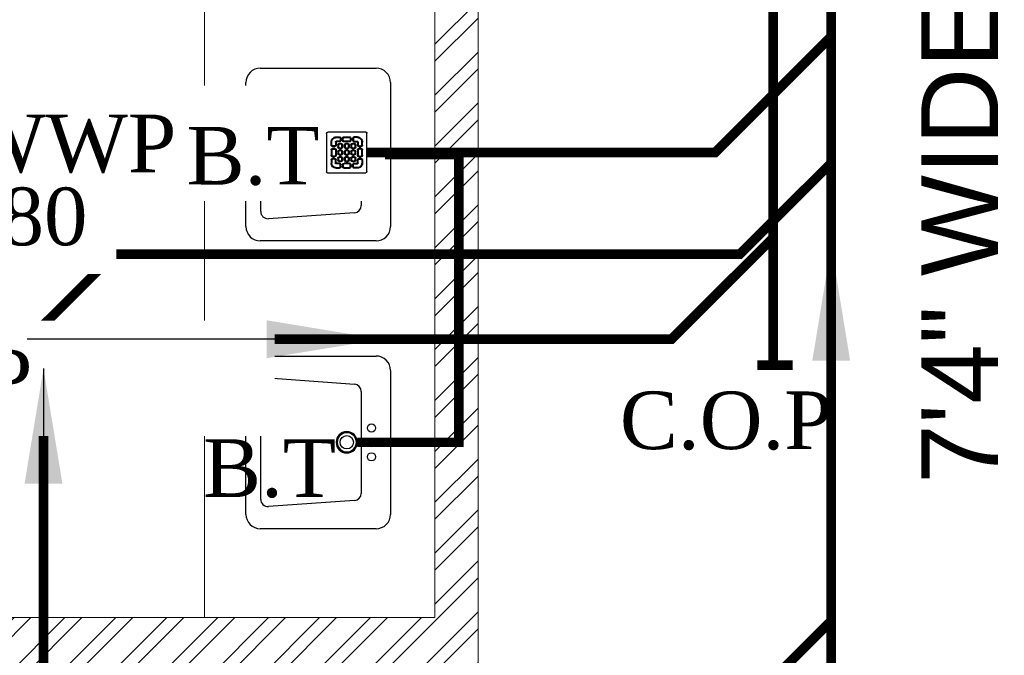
# Model space of a CAD drawing. Header units: inches. Extents: x 119662 to 158499, y 12149 to 20675.
# Tile 51 of 97: x 122059 to 122161, y 19440 to 19506. Entities that reach past the tile are written whole.
import ezdxf

# ---------------------------------------------------------------- set-up
doc = ezdxf.new("R2010")
doc.units = ezdxf.units.IN
doc.header["$MEASUREMENT"] = 0
doc.layers.add('PD_025_TEXT', color=61, linetype='Continuous')
for name, color, linetype, lineweight in [('PD_BRICK WALL_115', 134, 'Continuous', 30), ('PD_FIXTURE', 21, 'Continuous', 25), ('PD_HATCH', 45, 'Continuous', 9), ('PP- 50DIA Soil Waste Sewer pipe', 54, 'Continuous', 25), ('PP- 75DIA Soil Waste Sewer pipe', 90, 'Continuous', 9), ('PP-Soil Pipe', 1, 'Continuous', 25), ('PP-TEXT', 7, 'Continuous', 40), ('PP-WWP', 3, 'Continuous', 25)]:
    doc.layers.add(name, color=color, linetype=linetype, lineweight=lineweight)
doc.styles.add('Arial', font='GOTHIC.TTF')
doc.styles.get("Standard").update_dxf_attribs({"font": 'times.ttf', "height": 4})
doc.styles.add('style1', font='arial.ttf', dxfattribs={"height": 500})
doc.dimstyles.new('ISO-10', dxfattribs={"dimtxt": 6, "dimasz": 0.5, "dimexe": 1.25, "dimexo": 0.625, "dimtad": 1, "dimtoh": 1, "dimdec": 1, "dimlunit": 4, "dimtxsty": 'Standard', "dimblk": 'ARCHTICK', "dimcen": 2.5, "dimclrt": 3, "dimadec": 0, "dimazin": 0, "dimtfac": 1, "dimtdec": 1, "dimtmove": 1, "dimatfit": 3, "dimfxl": 1, "dimarcsym": 0})

# ---------------------------------------------------------------- blocks, each defined once
blk = doc.blocks.new('LV')
at = {"color": 8}
for p, q in [((-254.0401739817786, 510.1021831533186), (254.0401739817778, 510.1021831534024)), ((-304.8401739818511, 50.80000000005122), (-304.8401739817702, 459.3021831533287)), ((-201.0144701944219, 458.0358644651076), (203.0815871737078, 458.0358644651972)), ((304.840173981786, 459.3021831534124), (304.8401739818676, 50.79999999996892)), ((-205.3310171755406, 127.0031444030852), (-226.34620448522, 430.7748868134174)), ((228.4004074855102, 430.6067419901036), (205.474748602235, 126.8349995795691)), ((180.1559282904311, 103.4641220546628), (-179.9992828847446, 103.4641220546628)), ((254.0401739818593, -4.11546e-11), (-254.0401739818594, 4.11546e-11))]:
    blk.add_line(p, q, dxfattribs=at)
for centre, radius in [((0.3542386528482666, 154.2893231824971), 23.5787407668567), ((-50.8000000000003, 67.18562783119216), 14.42670316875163), ((-2.274e-13, 67.18562783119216), 15.31096988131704), ((50.79999999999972, 67.18562783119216), 14.42670316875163)]:
    blk.add_circle(centre, radius, dxfattribs=at)
for centre, radius, start, end in [((-254.0401739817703, 459.3021831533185), 50.8, 90.00000000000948, 179.9999999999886), ((254.040173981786, 459.3021831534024), 50.8, 1.15136e-11, 90.0000000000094), ((-201.0144701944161, 432.6358644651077), 25.4, 90.0000000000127, 184.201645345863), ((203.0815871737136, 432.6358644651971), 25.4, 355.4179460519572, 90.00000000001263), ((-179.9992828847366, 128.8641220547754), 25.4, 184.2016453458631, 269.9999999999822), ((180.1559282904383, 128.8641220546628), 25.4, 269.9999999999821, 355.4179460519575), ((-254.0401739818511, 50.80000000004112), 50.8, 179.9999999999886, 269.9999999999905), ((254.0401739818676, 50.7999999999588), 50.8, 269.9999999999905, 1.14754e-11)]:
    blk.add_arc(centre, radius, start, end, dxfattribs=at)
blk = doc.blocks.new('FIRST FLOOR')
at = {"layer": 'PD_HATCH', "lineweight": 5}
h = blk.add_hatch(dxfattribs=at)
h.set_pattern_fill('ANSI32', color=251, scale=10)
h.set_pattern_definition([(45, (139238.8868120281, 19346.37163246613), (-2.651650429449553, 2.651650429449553), []), (45, (139240.6545789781, 19346.37163246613), (-2.651650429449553, 2.651650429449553), [])])
h.paths.add_polyline_path([(139249.6576681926, 19348.45361296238), (139206.4076681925, 19348.45361296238), (139206.4076681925, 19343.95361296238), (139249.6576681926, 19343.95361296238)])
h.paths.add_polyline_path([(139164.4076681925, 19348.45361296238), (139121.1576681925, 19348.45361296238), (139121.1576681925, 19343.95361296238), (139164.4076681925, 19343.95361296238)], flags=17)
h.paths.add_polyline_path([(139207.6576681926, 19260.7536129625), (139207.6576681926, 19265.25361296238), (139121.1576681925, 19265.25361296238), (139121.1576681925, 19420.75361296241), (139044.1576681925, 19420.75361296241), (139044.1576681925, 19364.75361296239), (139082.1576681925, 19364.75361296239), (139082.1576681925, 19369.25361296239), (139048.6576681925, 19369.25361296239), (139048.6576681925, 19416.25361296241), (139116.6576681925, 19416.25361296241), (139116.6576681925, 19369.25361296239), (139112.1576681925, 19369.25361296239), (139112.1576681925, 19364.75361296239), (139116.6576681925, 19364.75361296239), (139116.6576681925, 19316.75361296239), (139112.1576681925, 19316.75361296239), (139112.1576681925, 19312.2536129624), (139116.6576681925, 19312.25361296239), (139116.6576681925, 19265.25361296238), (139060.6576681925, 19265.25361296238), (139060.6576681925, 19260.75361296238), (139194.1576733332, 19260.75361296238), (139194.1576733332, 19254.75361296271), (139198.6576733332, 19254.7536129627), (139198.6576733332, 19260.75361296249)])
h.paths.add_polyline_path([(139249.6576681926, 19265.25361296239), (139249.6576681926, 19260.75361296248), (139411.6576681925, 19260.75361296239), (139411.6576681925, 19265.25361296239), (139258.6576681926, 19265.25361296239), (139258.6576681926, 19354.75361296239), (139318.6576681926, 19354.75361296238), (139318.6576681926, 19330.75361296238), (139323.1576681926, 19330.75361296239), (139323.1576681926, 19354.75361296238), (139402.6576681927, 19354.75361296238), (139402.6576681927, 19326.75361296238), (139407.1576681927, 19326.75361296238), (139407.1576681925, 19485.75361296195), (139411.6576681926, 19485.75361296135), (139411.6576681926, 19490.25361296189), (139402.6576681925, 19490.25361296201), (139402.6576681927, 19363.75361296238), (139258.6576681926, 19363.75361296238), (139258.6576681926, 19579.7535885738), (139249.6576681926, 19579.7535885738)])
at = {"layer": 'PD_BRICK WALL_115', "color": 251, "lineweight": 5}
blk.add_lwpolyline([(139411.6576681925, 19265.25361296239), (139258.6576681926, 19265.25361296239), (139258.6576681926, 19354.75361296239), (139318.6576681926, 19354.75361296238), (139318.6576681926, 19330.75361296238), (139323.1576681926, 19330.75361296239), (139323.1576681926, 19354.75361296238), (139402.6576681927, 19354.75361296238), (139402.6576681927, 19326.75361296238), (139407.1576681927, 19326.75361296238), (139407.1576681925, 19485.75361296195), (139411.6576681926, 19485.75361296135), (139411.6576681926, 19490.25361296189), (139402.6576681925, 19490.25361296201), (139402.6576681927, 19363.75361296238), (139258.6576681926, 19363.75361296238), (139258.6576681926, 19579.7535885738), (139249.6576681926, 19579.7535885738), (139249.6576681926, 19265.25361296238), (139249.6576681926, 19265.25361296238)], dxfattribs=at)
at = {"layer": 'PD_FIXTURE', "color": 251, "lineweight": 5, "ltscale": 12}
blk.add_line((139378.6576681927, 19363.75361296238), (139378.6576681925, 19490.25361296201), dxfattribs=at)
at = {"layer": 'PD_FIXTURE', "color": 251, "ltscale": 12, "xscale": 0.0295236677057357, "yscale": 0.0295236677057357, "zscale": 0.0295236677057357, "rotation": 90}
for p in [(139398.0386104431, 19412.00361296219), (139398.0386104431, 19382.00361296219)]:
    blk.add_blockref('LV', p, dxfattribs=at)
at = {"layer": 'PD_025_TEXT', "color": 251, "insert": (139453.3113797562, 19338.28834707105), "char_height": 8, "width": 128.4952190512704, "attachment_point": 1, "rotation": 90, "style": 'style1'}
blk.add_mtext('\\pi39.404;7\'4" WIDE\\P\\pi38.269;PASSAGE', dxfattribs=at)
at = {"layer": 'PD_025_TEXT', "color": 251, "insert": (139018.1197398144, 19403.37834374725), "char_height": 8, "width": 128.4952190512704, "attachment_point": 1, "style": 'style1'}
blk.add_mtext('\\pi39.197;G.TOILET\\P\\pi36.269;5\'8" X 3\'11"', dxfattribs=at)
blk = doc.blocks.new('BT-PP')
for radius in [37.51963646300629, 33.76767281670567]:
    blk.add_circle((0, 4.547473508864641e-13), radius)
blk = doc.blocks.new('PP-GRATING')
at = {"linetype": 'Continuous'}
for p, q in [((-49.72758152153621, 52.85331521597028), (49.72758152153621, 52.85331521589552)), ((-53.13747282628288, -49.44342391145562), (-53.13747282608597, 49.44342391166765)), ((-38.92959239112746, 27.27913092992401), (-40.9755271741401, 27.27913092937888)), ((-40.9755271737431, 27.27913152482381), (-40.9755271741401, 19.32271800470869)), ((-38.92959239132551, 27.2791315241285), (-38.92959239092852, 19.32271800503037)), ((-29.83654891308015, 19.32271788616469), (-29.83654891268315, 27.27913104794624)), ((-27.79061413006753, 27.27913104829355), (-29.83654891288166, 27.27913092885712)), ((-27.79061413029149, 19.32271788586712), (-27.79061413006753, 27.27913104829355)), ((-27.56328804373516, 40.69137005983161), (-27.56328804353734, 38.6454352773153)), ((-19.60687500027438, 40.69137005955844), (-27.56328705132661, 40.69137005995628)), ((-19.60687500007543, 38.6454352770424), (-27.56328705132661, 38.6454352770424)), ((-27.56328804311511, 29.55239179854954), (-27.56328804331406, 27.5064570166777)), ((-27.56328804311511, 29.55239179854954), (-19.60687539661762, 29.55239179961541)), ((-27.56328804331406, 27.5064570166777), (-19.60687539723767, 27.50645701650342)), ((-19.60687500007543, 38.6454352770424), (-19.60687500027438, 40.69137005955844)), ((-19.60687539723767, 27.50645701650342), (-19.60687539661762, 29.55239179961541)), ((-17.3336141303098, 31.82565266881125), (-17.33361413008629, 36.37217436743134)), ((-15.28767934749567, 36.37217433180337), (-17.3336141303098, 36.37217433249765)), ((-17.3336141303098, 31.82565266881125), (-15.2876793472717, 31.82565266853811)), ((-15.2876793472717, 31.82565266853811), (-15.28767934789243, 36.37217436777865)), ((-11.42313586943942, 36.37217242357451), (-11.42313586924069, 31.8256507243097)), ((-9.377201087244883, 36.37217242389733), (-11.42313586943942, 36.37217242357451)), ((-11.42313586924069, 31.82565076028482), (-9.377201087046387, 31.82565072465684)), ((-9.377201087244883, 36.37217242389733), (-9.377201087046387, 31.82565072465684)), ((-7.103939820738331, 38.64543329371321), (-7.103939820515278, 40.69136807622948)), ((-7.103940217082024, 40.6913679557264), (6.535625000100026, 40.6913679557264)), ((-7.103940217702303, 38.64543317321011), (6.535625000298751, 38.64543317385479)), ((-7.103940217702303, 29.55238981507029), (6.535625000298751, 29.55238981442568)), ((-7.103940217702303, 29.55238981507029), (-7.103940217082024, 27.50645503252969)), ((-7.103940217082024, 27.50645503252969), (6.535625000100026, 27.50645503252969)), ((6.535625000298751, 40.6913680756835), (6.535625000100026, 38.64543329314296)), ((6.535625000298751, 29.55238981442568), (6.535625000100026, 27.50645503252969)), ((8.808885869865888, 31.82565068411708), (8.808885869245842, 36.37217230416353)), ((10.85482065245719, 36.37217219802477), (8.808885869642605, 36.37217219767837)), ((8.808885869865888, 31.82565068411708), (10.85482065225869, 31.82565068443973)), ((10.85482065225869, 31.82565068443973), (10.85482065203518, 36.37217230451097)), ((14.71936413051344, 31.82565266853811), (14.71936413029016, 36.37217436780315)), ((14.71936413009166, 36.3721743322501), (16.76529891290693, 36.37217433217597)), ((16.76529891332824, 31.82565266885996), (14.71936413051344, 31.82565266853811)), ((16.76529891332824, 31.82565266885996), (16.76529891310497, 36.37217436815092)), ((19.03855978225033, 40.69137005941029), (26.99497183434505, 40.69137005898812)), ((19.03855978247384, 38.64543527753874), (19.03855978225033, 40.69137005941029)), ((19.03855978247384, 38.64543527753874), (26.99497183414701, 38.64543527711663)), ((26.99497282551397, 29.55239179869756), (19.03856017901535, 29.55239179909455)), ((19.03856017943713, 27.50645701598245), (19.03856017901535, 29.55239179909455)), ((26.99497282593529, 27.50645701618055), (19.03856017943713, 27.50645701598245)), ((26.99497282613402, 40.69137005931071), (26.99497282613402, 38.64543527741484)), ((26.99497282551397, 29.55239179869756), (26.99497282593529, 27.50645701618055)), ((27.22229891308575, 19.32271788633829), (27.22229891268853, 27.27913104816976)), ((27.22229891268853, 27.27913104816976), (29.26823369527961, 27.27913092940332)), ((29.26823369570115, 19.32271788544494), (29.2682336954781, 27.27913104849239)), ((38.36127717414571, 27.2791315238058), (38.36127717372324, 19.3227180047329)), ((38.36127717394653, 27.27913092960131), (40.40721195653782, 27.27913092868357)), ((40.40721195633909, 27.2791315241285), (40.40721195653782, 19.32271800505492)), ((52.56915760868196, 50.01173912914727), (52.5691576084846, -48.87510869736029)), ((-38.92959239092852, 19.32271800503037), (-40.97552717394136, 19.32271811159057)), ((-40.97552717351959, 6.819783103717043), (-40.97552717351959, -6.819781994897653)), ((-38.92959239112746, 6.819783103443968), (-40.97552717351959, 6.819783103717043)), ((-38.92959239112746, 6.819783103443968), (-38.92959239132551, -6.819781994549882)), ((-36.65633152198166, 17.04945701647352), (-32.10981017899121, 17.0494570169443)), ((-36.65633152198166, 17.04945701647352), (-36.65633152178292, 15.00352223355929)), ((-36.65633152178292, 15.00352223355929), (-32.10981017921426, 15.00352223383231)), ((-32.10980978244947, 11.1389787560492), (-36.65633132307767, 11.1389787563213)), ((-36.65633132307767, 11.1389787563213), (-36.65633132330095, 9.093043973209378)), ((-32.10980978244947, 9.093043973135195), (-36.65633132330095, 9.093043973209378)), ((-32.10980978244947, 9.093043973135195), (-32.10980978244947, 11.1389787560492)), ((-29.83654891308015, 19.32271788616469), (-27.79061413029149, 19.32271788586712)), ((-29.83654891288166, -6.819782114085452), (-29.83654891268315, 6.819783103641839)), ((-29.83654891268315, 6.819783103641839), (-27.79061413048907, 6.819783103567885)), ((-27.79061413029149, -6.819782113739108), (-27.79061413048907, 6.819783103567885)), ((-23.92607065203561, 14.77619622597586), (-23.92607065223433, 19.32271792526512)), ((-21.88013586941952, 19.32271792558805), (-23.92607065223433, 19.32271792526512)), ((-21.88013586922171, 14.77619622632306), (-23.92607065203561, 14.77619622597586)), ((-23.92607065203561, -2.27326066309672), (-23.92607065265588, 2.273261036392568)), ((-21.8801358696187, 2.273261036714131), (-23.92607065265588, 2.273261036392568)), ((-21.88013586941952, 14.77619626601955), (-21.88013586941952, 19.32271788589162)), ((-21.8801358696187, -2.273260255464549), (-21.8801358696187, 2.273261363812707)), ((-19.60687500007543, 23.64191361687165), (-15.06035345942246, 23.64191361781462)), ((-19.60687499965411, 21.59597883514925), (-19.60687500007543, 23.64191361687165)), ((-19.60687480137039, 21.59597875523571), (-15.0603532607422, 21.59597875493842)), ((-15.06035365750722, 12.50293527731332), (-19.60687499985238, 12.50293527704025)), ((-19.60687460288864, 12.50293535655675), (-19.60687460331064, 10.45700057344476)), ((-15.0603532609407, 10.45700057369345), (-19.60687460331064, 10.45700057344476)), ((-19.60687499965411, 6.592456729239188), (-15.06035345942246, 6.592456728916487)), ((-19.60687499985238, 4.546521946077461), (-19.60687499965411, 6.592456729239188)), ((-19.60687480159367, 4.546522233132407), (-15.0603532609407, 4.546522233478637)), ((-15.06035345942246, 23.64191361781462), (-15.06035345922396, 21.59597883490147)), ((-15.06035326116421, 12.50293535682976), (-15.0603532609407, 10.45700057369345)), ((-15.06035345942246, 6.592456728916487), (-15.06035345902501, 4.546521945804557)), ((-12.78709239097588, 19.32271784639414), (-12.78709239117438, 14.77619614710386)), ((-10.74115760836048, 19.32271796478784), (-12.78709239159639, 19.32271796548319)), ((-12.78709239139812, 14.7761963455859), (-10.74115760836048, 14.77619634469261)), ((-12.78709239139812, 2.273261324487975), (-12.78709239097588, -2.273260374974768)), ((-10.74115760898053, 2.27326107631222), (-12.78709239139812, 2.273261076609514)), ((-10.74115760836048, 19.32271796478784), (-10.74115760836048, 14.77619634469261)), ((-10.74115760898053, 2.27326107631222), (-10.74115760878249, -2.273260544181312)), ((-6.876614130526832, 14.7761961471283), (-6.876614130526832, 19.32271784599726)), ((-4.830679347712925, 19.3227178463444), (-6.876614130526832, 19.32271784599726)), ((-4.830679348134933, 14.77619614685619), (-6.876614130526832, 14.7761961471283)), ((-6.876614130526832, -2.273260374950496), (-6.876614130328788, 2.273261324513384)), ((-4.830679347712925, 2.273261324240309), (-6.876614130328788, 2.273261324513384)), ((-4.830679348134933, 14.77619614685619), (-4.830679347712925, 19.3227178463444)), ((-4.830679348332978, -2.273260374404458), (-4.830679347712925, 2.273261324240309)), ((-2.557418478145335, 23.64191353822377), (1.98910306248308, 23.64191353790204)), ((-2.55741847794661, 21.59597875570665), (-2.557418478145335, 23.64191353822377)), ((-2.55741847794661, 21.59597875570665), (1.989103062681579, 21.59597875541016)), ((1.98910326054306, 12.50293527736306), (-2.557418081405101, 12.50293527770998)), ((-2.557418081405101, 12.50293527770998), (-2.557418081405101, 10.45700049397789)), ((1.989103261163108, 10.45700049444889), (-2.557418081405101, 10.45700049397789)), ((-2.557418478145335, 6.592457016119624), (1.98910306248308, 6.592457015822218)), ((-2.557418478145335, 4.546522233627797), (-2.557418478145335, 6.592457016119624)), ((-2.557418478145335, 4.546522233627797), (1.98910306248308, 4.546522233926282)), ((1.98910306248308, 23.64191353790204), (1.989103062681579, 21.59597875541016)), ((1.98910326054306, 12.50293527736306), (1.989103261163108, 10.45700049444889)), ((1.98910306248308, 6.592457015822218), (1.98910306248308, 4.546522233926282)), ((4.262364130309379, 19.32271788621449), (4.262364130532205, 14.77619626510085)), ((6.308298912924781, 19.32271788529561), (4.262364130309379, 19.32271788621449)), ((4.262364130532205, 14.77619626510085), (6.308298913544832, 14.77619626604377)), ((4.262364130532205, 2.273261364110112), (4.262364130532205, -2.273260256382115)), ((6.308298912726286, 2.273261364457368), (4.262364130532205, 2.273261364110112)), ((6.308298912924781, 19.32271788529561), (6.308298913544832, 14.77619626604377)), ((6.308298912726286, 2.273261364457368), (6.308298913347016, -2.273260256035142)), ((10.17284239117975, 14.77619614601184), (10.1728423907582, 19.32271784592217)), ((12.21877717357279, 19.32271784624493), (10.1728423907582, 19.32271784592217)), ((12.21877717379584, 14.77619614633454), (10.17284239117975, 14.77619614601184)), ((10.17284239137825, -2.273260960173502), (10.17284239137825, 2.273260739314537)), ((12.21877717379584, 2.273260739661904), (10.17284239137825, 2.273260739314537)), ((12.21877717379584, 14.77619614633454), (12.21877717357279, 19.32271784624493)), ((12.21877717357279, -2.273260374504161), (12.21877717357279, 2.273261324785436)), ((14.49203804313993, 23.64191353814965), (19.03855958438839, 23.64191353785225)), ((14.49203804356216, 21.59597875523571), (14.49203804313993, 23.64191353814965)), ((14.49203804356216, 21.59597875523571), (19.03855958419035, 21.59597875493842)), ((19.03855978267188, 12.50293527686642), (14.49203844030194, 12.50293527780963)), ((14.49203844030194, 12.50293527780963), (14.49203843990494, 10.45700049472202)), ((19.03855978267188, 10.45700049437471), (14.49203843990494, 10.45700049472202)), ((14.49203804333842, 6.592456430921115), (19.0385595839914, 6.59245643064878)), ((14.49203804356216, 4.546521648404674), (14.49203804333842, 6.592456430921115)), ((14.49203804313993, 4.546522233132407), (19.03855958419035, 4.546522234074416)), ((19.03855958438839, 23.64191353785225), (19.03855958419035, 21.59597875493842)), ((19.03855978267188, 12.50293527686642), (19.03855978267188, 10.45700049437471)), ((19.0385595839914, 6.59245643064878), (19.03855958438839, 4.546521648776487)), ((21.31182065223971, 19.32271788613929), (21.31182065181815, 14.77619626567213)), ((23.35775543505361, 19.32271788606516), (21.31182065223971, 19.32271788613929)), ((21.31182065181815, 14.77619626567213), (23.35775543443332, 14.776196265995)), ((21.31182065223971, 2.273261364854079), (21.31182065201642, -2.273260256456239)), ((23.35775543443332, 2.273260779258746), (21.3118206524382, 2.27326077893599)), ((23.35775543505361, 19.32271788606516), (23.35775543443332, 14.776196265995)), ((23.35775543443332, 2.273260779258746), (23.35775543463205, -2.273260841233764)), ((29.26823369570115, 19.32271788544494), (27.22229891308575, 19.32271788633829)), ((27.22229891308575, -6.819782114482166), (27.22229891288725, 6.819783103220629)), ((29.26823369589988, 6.819783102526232), (27.22229891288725, 6.819783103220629)), ((29.2682336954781, -6.819782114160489), (29.26823369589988, 6.819783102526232)), ((36.08801630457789, 17.04945701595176), (31.54149496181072, 17.04945701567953)), ((36.08801630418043, 15.00352223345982), (31.54149496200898, 15.00352223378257)), ((31.5414945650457, 11.13897875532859), (36.0880161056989, 11.13897875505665)), ((31.5414945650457, 9.09304397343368), (31.5414945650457, 11.13897875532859)), ((31.5414945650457, 9.09304397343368), (36.08801610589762, 9.093043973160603)), ((36.08801630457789, 17.04945701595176), (36.08801630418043, 15.00352223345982)), ((36.0880161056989, 11.13897875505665), (36.08801610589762, 9.093043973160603)), ((38.36127717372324, 19.3227180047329), (40.40721195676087, 19.32271811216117)), ((38.36127717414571, 6.819783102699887), (38.36127717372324, -6.819781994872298)), ((38.36127717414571, 6.819783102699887), (40.40721195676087, 6.819783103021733)), ((40.40721195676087, 6.819783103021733), (40.40721195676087, -6.819781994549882)), ((-40.9755271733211, -6.819781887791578), (-38.92959239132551, -6.819781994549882)), ((-40.9755271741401, -27.27913193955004), (-40.9755271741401, -19.32271842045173)), ((-38.92959239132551, -19.32271842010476), (-40.97552717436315, -19.32271852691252)), ((-38.92959239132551, -27.27913193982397), (-38.92959239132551, -19.32271842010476)), ((-36.65633152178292, -9.093042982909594), (-32.10981017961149, -9.093042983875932)), ((-36.65633152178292, -9.093042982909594), (-36.65633152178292, -11.13897776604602)), ((-36.65633152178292, -11.13897776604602), (-32.10981017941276, -11.13897776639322)), ((-36.65633152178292, -17.04945743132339), (-36.65633152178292, -15.00352264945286)), ((-36.65633152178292, -15.00352264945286), (-32.10981017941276, -15.00352264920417)), ((-36.65633152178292, -17.04945743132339), (-32.10981017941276, -17.04945743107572)), ((-32.10981017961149, -9.093042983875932), (-32.10981053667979, -11.13897776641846)), ((-29.83654891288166, -6.819782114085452), (-27.79061413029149, -6.819782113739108)), ((-29.83654891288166, -19.32271830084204), (-27.79061413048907, -19.32271830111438)), ((-29.83654891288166, -19.32271830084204), (-29.83654891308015, -27.27913146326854)), ((-27.79061413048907, -19.32271830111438), (-27.79061413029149, -27.27913146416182)), ((-21.8801358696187, -2.273260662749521), (-23.92607065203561, -2.27326066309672)), ((-23.92607065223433, -19.32271681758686), (-23.92607065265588, -14.77619511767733)), ((-21.8801358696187, -14.77619511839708), (-23.92607065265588, -14.77619511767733)), ((-21.88013586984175, -19.32271681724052), (-23.92607065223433, -19.32271681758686)), ((-21.8801358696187, -19.32271677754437), (-21.88013586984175, -14.77619515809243)), ((-19.60687500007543, -10.45699942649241), (-15.06035345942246, -10.456999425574)), ((-19.60687499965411, -12.50293420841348), (-19.60687500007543, -10.45699942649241)), ((-15.0603532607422, -21.59597776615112), (-19.60687500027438, -21.59597776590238)), ((-15.06035365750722, -4.546521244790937), (-19.60687499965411, -4.546521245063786)), ((-19.60687460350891, -4.546521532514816), (-19.60687460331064, -6.592456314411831)), ((-15.06035326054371, -6.592456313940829), (-19.60687460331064, -6.592456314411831)), ((-19.6068748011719, -12.50293428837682), (-15.0603532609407, -12.50293428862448)), ((-19.60687460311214, -21.59597768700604), (-19.60687460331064, -23.6419124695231)), ((-15.06035326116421, -23.64191246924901), (-19.60687460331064, -23.6419124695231)), ((-15.0603532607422, -4.546521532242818), (-15.06035326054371, -6.592456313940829)), ((-15.06035345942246, -10.456999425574), (-15.06035345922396, -12.5029342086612)), ((-15.0603532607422, -21.59597768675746), (-15.06035326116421, -23.64191246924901)), ((-12.78709239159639, -2.27326054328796), (-10.74115760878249, -2.273260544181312)), ((-12.78709239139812, -14.77619519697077), (-12.78709239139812, -19.32271689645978)), ((-10.74115760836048, -14.77619507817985), (-12.78709239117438, -14.77619507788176)), ((-12.78709239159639, -19.32271669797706), (-10.74115760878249, -19.32271669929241)), ((-10.74115760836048, -14.77619507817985), (-10.74115760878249, -19.32271669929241)), ((-4.830679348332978, -2.273260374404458), (-6.876614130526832, -2.273260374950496)), ((-6.876614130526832, -19.32271689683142), (-6.876614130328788, -14.77619519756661)), ((-4.830679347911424, -14.77619519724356), (-6.876614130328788, -14.77619519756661)), ((-4.830679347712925, -19.32271689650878), (-6.876614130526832, -19.32271689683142)), ((-4.830679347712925, -19.32271689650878), (-4.830679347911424, -14.77619519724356)), ((1.98910326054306, -4.546521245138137), (-2.557418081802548, -4.546521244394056)), ((-2.557418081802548, -4.546521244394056), (-2.557418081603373, -6.59245602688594)), ((1.989103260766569, -6.592456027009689), (-2.557418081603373, -6.59245602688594)), ((-2.557418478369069, -10.45699950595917), (1.98910306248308, -10.45699950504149)), ((-2.557418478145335, -12.50293428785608), (-2.557418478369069, -10.45699950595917)), ((-2.557418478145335, -12.50293428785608), (1.98910306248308, -12.5029342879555)), ((1.989103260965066, -21.59597776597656), (-2.557418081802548, -21.59597776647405)), ((-2.557418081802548, -21.59597776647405), (-2.557418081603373, -23.64191254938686)), ((1.989103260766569, -23.64191254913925), (-2.557418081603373, -23.64191254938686)), ((1.98910326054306, -4.546521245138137), (1.989103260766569, -6.592456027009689)), ((1.98910306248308, -10.45699950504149), (1.98910306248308, -12.5029342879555)), ((1.989103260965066, -21.59597776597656), (1.989103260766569, -23.64191254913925)), ((4.262364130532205, -2.273260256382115), (6.308298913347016, -2.273260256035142)), ((4.262364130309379, -14.77619515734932), (4.262364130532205, -19.32271677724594)), ((6.308298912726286, -14.77619515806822), (4.262364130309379, -14.77619515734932)), ((4.262364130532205, -19.32271677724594), (6.308298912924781, -19.32271677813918)), ((6.308298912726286, -14.77619515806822), (6.308298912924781, -19.32271677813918)), ((12.21877717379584, -2.273260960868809), (10.17284239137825, -2.273260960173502)), ((10.1728423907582, -19.32271689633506), (10.17284239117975, -14.77619519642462)), ((12.21877717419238, -14.77619519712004), (10.17284239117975, -14.77619519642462)), ((12.21877717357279, -19.32271689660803), (10.1728423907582, -19.32271689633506)), ((12.21877717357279, -19.32271689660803), (12.21877717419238, -14.77619519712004)), ((19.03855978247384, -4.54652124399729), (14.4920384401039, -4.546521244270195)), ((14.49203843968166, -4.546521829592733), (14.4920384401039, -6.592456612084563)), ((19.03855978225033, -6.592456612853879), (14.4920384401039, -6.592456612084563)), ((14.49203804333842, -10.45699950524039), (19.03855958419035, -10.4569995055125)), ((14.49203804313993, -12.50293428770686), (14.49203804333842, -10.45699950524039)), ((14.49203804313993, -12.50293428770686), (19.03855958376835, -12.50293428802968)), ((19.03855978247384, -21.59597776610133), (14.49203804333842, -21.59597776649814)), ((14.4920384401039, -21.59597776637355), (14.4920384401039, -23.64191254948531)), ((19.03855978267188, -23.64191254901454), (14.4920384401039, -23.64191254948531)), ((19.03855978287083, -4.546521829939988), (19.03855978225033, -6.592456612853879)), ((19.03855958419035, -10.4569995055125), (19.03855958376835, -12.50293428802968)), ((19.03855978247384, -21.59597776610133), (19.03855978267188, -23.64191254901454)), ((21.31182065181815, -2.273260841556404), (23.35775543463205, -2.273260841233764)), ((21.31182065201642, -14.77619515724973), (21.31182065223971, -19.32271677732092)), ((23.35775543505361, -14.77619515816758), (21.31182065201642, -14.77619515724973)), ((21.31182065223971, -19.32271677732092), (23.35775543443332, -19.32271677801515)), ((23.35775543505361, -14.77619515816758), (23.35775543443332, -19.32271677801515)), ((29.2682336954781, -6.819782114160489), (27.22229891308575, -6.819782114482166)), ((27.22229891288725, -19.32271830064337), (27.22229891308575, -27.27913146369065)), ((29.26823369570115, -19.32271830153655), (27.22229891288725, -19.32271830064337)), ((29.26823369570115, -19.32271830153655), (29.2682336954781, -27.279131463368)), ((36.0880163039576, -9.09304298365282), (31.54149496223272, -9.093042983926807)), ((31.54149496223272, -9.093042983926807), (31.54149531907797, -11.13897776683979)), ((36.08801630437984, -11.13897776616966), (31.54149496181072, -11.13897776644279)), ((36.0880163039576, -15.00352264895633), (31.54149496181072, -15.00352264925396)), ((36.08801630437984, -17.04945743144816), (31.54149496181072, -17.04945743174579)), ((36.0880163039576, -9.09304298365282), (36.08801630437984, -11.13897776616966)), ((36.08801630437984, -17.04945743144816), (36.0880163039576, -15.00352264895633)), ((40.40721195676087, -6.819781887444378), (38.36127717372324, -6.819781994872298)), ((38.36127717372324, -19.32271842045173), (40.40721195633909, -19.32271852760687)), ((38.36127717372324, -27.27913193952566), (38.36127717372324, -19.32271842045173)), ((40.40721195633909, -27.27913193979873), (40.40721195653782, -19.32271842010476)), ((-38.92959239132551, -27.2791313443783), (-40.97552717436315, -27.27913134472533)), ((-27.79061413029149, -27.27913146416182), (-29.83654891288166, -27.27913134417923)), ((-27.56328804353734, -27.50645743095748), (-19.60687539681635, -27.50645743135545)), ((-27.56328804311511, -29.55239221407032), (-27.56328804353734, -27.50645743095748)), ((-27.56328804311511, -29.55239221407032), (-19.60687539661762, -29.5523922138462)), ((-27.56328804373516, -40.69137047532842), (-27.56328804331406, -38.64543569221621)), ((-19.60687500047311, -38.6454356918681), (-27.56328705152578, -38.64543569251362)), ((-19.60687500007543, -40.69137047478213), (-27.56328705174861, -40.69137047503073)), ((-19.60687539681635, -27.50645743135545), (-19.60687539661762, -29.5523922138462)), ((-19.60687500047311, -38.6454356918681), (-19.60687500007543, -40.69137047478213)), ((-17.33361413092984, -31.82565308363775), (-17.33361413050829, -36.37217478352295)), ((-17.33361413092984, -31.82565308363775), (-15.28767934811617, -31.82565308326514)), ((-15.28767934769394, -36.37217474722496), (-17.33361413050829, -36.37217474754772)), ((-15.28767934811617, -31.82565308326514), (-15.28767934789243, -36.37217478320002)), ((-11.42313586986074, -36.37217341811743), (-11.42313587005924, -31.82565171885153)), ((-11.42313587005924, -31.82565175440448), (-9.377201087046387, -31.82565171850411)), ((-9.377201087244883, -36.37217341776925), (-11.42313586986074, -36.37217341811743)), ((-9.377201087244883, -36.37217341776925), (-9.377201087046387, -31.82565171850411)), ((-7.103940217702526, -27.5064560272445), (6.535624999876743, -27.50645602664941)), ((-7.103940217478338, -29.55239081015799), (-7.103940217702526, -27.5064560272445)), ((-7.103940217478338, -29.55239081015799), (6.535624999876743, -29.5523908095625)), ((6.535624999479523, -38.64543428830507), (-7.103939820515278, -38.6454342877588)), ((-7.103939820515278, -38.6454342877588), (-7.103939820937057, -40.6913690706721)), ((6.535624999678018, -40.6913690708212), (-7.103939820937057, -40.6913690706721)), ((6.546979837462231, -38.68367258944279), (6.535517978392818, -40.72957526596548)), ((6.535624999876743, -29.5523908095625), (6.535624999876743, -27.50645602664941)), ((8.808885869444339, -31.82565168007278), (8.808885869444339, -36.37217329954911)), ((8.808885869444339, -31.82565168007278), (10.85482065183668, -31.82565167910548)), ((8.83294082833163, -36.42318279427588), (10.87884350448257, -36.4346446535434)), ((10.85482065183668, -31.82565167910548), (10.85482065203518, -36.37217329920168)), ((14.71936413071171, -31.82565308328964), (14.71936412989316, -36.37217478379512)), ((16.76529891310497, -31.82565308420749), (14.71936413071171, -31.82565308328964)), ((14.71936412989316, -36.3721747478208), (16.76529891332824, -36.37217474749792)), ((16.76529891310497, -31.82565308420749), (16.76529891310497, -36.37217478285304)), ((26.99497282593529, -27.50645743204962), (19.03856017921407, -27.50645743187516)), ((19.03856017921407, -27.50645743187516), (19.03856017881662, -29.55239221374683)), ((26.99497282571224, -29.55239221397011), (19.03856017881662, -29.55239221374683)), ((19.03855978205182, -38.64543569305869), (19.03855978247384, -40.69137047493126)), ((19.03855978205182, -38.64543569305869), (26.99497183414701, -38.64543569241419)), ((19.03855978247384, -40.69137047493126), (26.99497183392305, -40.69137047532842)), ((26.99497282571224, -29.55239221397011), (26.99497282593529, -27.50645743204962)), ((26.99497282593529, -40.69137047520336), (26.99497282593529, -38.64543569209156)), ((27.22229891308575, -27.27913146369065), (29.26823369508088, -27.27913134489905)), ((38.36127717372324, -27.27913134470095), (40.40721195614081, -27.27913134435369)), ((49.15926630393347, -52.28500000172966), (-50.29589673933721, -52.28500000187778))]:
    blk.add_line(p, q, dxfattribs=at)
for centre, radius, start, end in [((-49.72758152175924, 49.44342391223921), 3.409891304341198, 89.99999999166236, 179.9999999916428), ((49.72758152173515, 50.01173912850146), 2.841576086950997, 359.9999999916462, 89.99999999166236), ((-27.56328804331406, 27.27913092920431), 13.41223913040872, 89.99999498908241, 179.9999970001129), ((-27.56328804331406, 27.27913092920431), 11.366304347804, 89.99999498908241, 179.9999970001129), ((-27.56328804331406, 27.27913092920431), 2.273260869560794, 89.99999999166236, 179.9999970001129), ((-27.56328804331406, 27.27913092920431), 0.2273260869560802, 89.99999999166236, 179.9999970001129), ((-19.60687499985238, 31.82565266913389), 4.319195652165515, 269.9999899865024, 359.9999999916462), ((-19.60687499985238, 31.82565266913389), 2.273260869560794, 269.9999899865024, 359.9999999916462), ((-19.60687499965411, 36.37217440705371), 4.319195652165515, 359.9999990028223, 89.99999999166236), ((-19.60687499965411, 36.37217440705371), 2.273260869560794, 359.9999990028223, 89.99999999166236), ((-7.103940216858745, 36.37217242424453), 4.319195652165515, 89.99998998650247, 179.9999999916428), ((-7.103940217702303, 31.82565068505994), 4.319195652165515, 179.9999990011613, 269.9999999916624), ((-7.103940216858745, 36.37217242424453), 2.273260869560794, 89.99998998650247, 179.9999999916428), ((-7.103940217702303, 31.82565068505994), 2.273260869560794, 179.9999990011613, 269.9999999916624), ((6.535625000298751, 31.8256506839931), 4.319195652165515, 269.9999999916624, 359.9999999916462), ((6.535625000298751, 31.8256506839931), 2.273260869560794, 269.9999999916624, 359.9999999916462), ((6.535625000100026, 36.37217242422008), 4.319195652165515, 359.9999970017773, 89.99999999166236), ((6.535625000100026, 36.37217242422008), 2.273260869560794, 359.9999970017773, 89.99999999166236), ((19.03855978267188, 36.37217440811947), 4.319195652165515, 89.99999999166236, 180.0000010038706), ((19.03855978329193, 31.82565266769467), 4.319195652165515, 179.9999999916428, 270.0000099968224), ((19.03855978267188, 36.37217440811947), 2.273260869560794, 89.99999999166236, 180.0000010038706), ((19.03855978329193, 31.82565266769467), 2.273260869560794, 179.9999999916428, 270.0000099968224), ((26.99497282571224, 27.27913092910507), 13.41223913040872, 3.0032057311e-06, 90.00000499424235), ((26.99497282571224, 27.27913092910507), 11.366304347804, 3.0032057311e-06, 90.00000499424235), ((26.99497282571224, 27.27913092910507), 2.273260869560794, 3.0032057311e-06, 89.99999999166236), ((26.99497282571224, 27.27913092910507), 0.2273260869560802, 3.0032057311e-06, 89.99999999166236), ((-36.65633152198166, 19.3227178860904), 4.319195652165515, 179.9999970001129, 269.9999999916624), ((-36.65633152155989, 6.819783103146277), 4.319195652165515, 89.99999498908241, 179.9999999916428), ((-36.65633152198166, 19.3227178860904), 2.273260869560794, 179.9999970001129, 269.9999999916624), ((-36.65633152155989, 6.819783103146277), 2.273260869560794, 89.99999498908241, 179.9999999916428), ((-32.10980978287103, 19.32271788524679), 4.319195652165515, 269.9999899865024, 359.9999999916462), ((-32.10980978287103, 19.32271788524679), 2.273260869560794, 269.9999899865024, 359.9999999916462), ((-32.10980978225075, 6.81978310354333), 4.319195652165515, 359.9999999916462, 89.99999999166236), ((-32.10980978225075, 6.81978310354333), 2.273260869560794, 359.9999999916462, 89.99999999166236), ((-19.60687499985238, 19.32271796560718), 4.319195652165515, 89.99999999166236, 180.0000010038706), ((-19.60687499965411, 14.77619622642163), 4.319195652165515, 179.9999999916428, 270.0000099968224), ((-19.60687500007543, 2.273261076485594), 4.319195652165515, 89.99999999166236, 180.0000010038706), ((-19.60687499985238, 19.32271788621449), 2.273260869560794, 89.99999498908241, 179.9999999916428), ((-19.60687499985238, 19.32271796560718), 2.273260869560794, 89.99999999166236, 180.0000010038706), ((-19.60687499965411, 14.77619614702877), 2.273260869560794, 179.9999970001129, 269.9999999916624), ((-19.60687499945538, 2.273261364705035), 2.273260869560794, 89.99999498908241, 179.9999999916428), ((-19.60687500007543, 2.273261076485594), 2.273260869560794, 89.99999999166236, 180.0000010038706), ((-15.0603532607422, 19.32271796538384), 4.319195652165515, 359.9999999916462, 90.00000499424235), ((-15.0603532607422, 19.32271788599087), 2.273260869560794, 359.9999990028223, 89.99999999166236), ((-15.0603532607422, 14.77619614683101), 2.273260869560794, 269.9999899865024, 359.9999999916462), ((-15.06035326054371, 14.7761962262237), 4.319195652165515, 269.9999999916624, 3.0032057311e-06), ((-15.0603532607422, 2.273261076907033), 4.319195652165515, 359.9999999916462, 90.00000499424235), ((-15.0603532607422, 2.273261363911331), 2.273260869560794, 359.9999990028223, 89.99999999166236), ((-2.557418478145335, 19.32271788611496), 4.319195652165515, 89.99999999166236, 180.0000010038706), ((-2.55741847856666, 14.77619614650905), 4.319195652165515, 179.9999999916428, 270.0000099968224), ((-2.557418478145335, 2.273261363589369), 4.319195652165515, 89.99999999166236, 180.0000010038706), ((-2.557418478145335, 19.32271788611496), 2.273260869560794, 89.99999999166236, 180.0000010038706), ((-2.557418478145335, 19.32271788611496), 2.273260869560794, 89.99999999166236, 180.0000010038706), ((-2.55741847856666, 14.77619614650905), 2.273260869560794, 179.9999999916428, 270.0000099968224), ((-2.557418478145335, 2.273261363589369), 2.273260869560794, 89.99999999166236, 180.0000010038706), ((-2.557418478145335, 2.273261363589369), 2.273260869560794, 89.99999999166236, 180.0000010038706), ((1.989103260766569, 19.32271788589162), 4.319195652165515, 359.9999999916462, 90.00000499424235), ((1.989103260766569, 19.32271788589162), 2.273260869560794, 359.9999999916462, 90.00000499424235), ((1.98910326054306, 14.77619614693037), 2.273260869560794, 269.9999999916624, 3.0032057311e-06), ((1.98910326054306, 14.77619614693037), 4.319195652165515, 269.9999999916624, 3.0032057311e-06), ((1.989103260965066, 2.273261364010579), 4.319195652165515, 359.9999999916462, 90.00000499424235), ((1.989103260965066, 2.273261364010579), 2.273260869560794, 359.9999999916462, 90.00000499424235), ((14.49203804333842, 19.3227178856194), 4.319195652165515, 89.99999999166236, 180.0000010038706), ((14.49203804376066, 14.77619614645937), 4.319195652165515, 179.9999999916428, 270.0000099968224), ((14.49203804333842, 2.273260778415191), 4.319195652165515, 89.99999999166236, 180.0000010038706), ((14.49203804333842, 19.3227178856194), 2.273260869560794, 89.99999999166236, 180.0000010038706), ((14.49203804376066, 14.77619614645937), 2.273260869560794, 179.9999999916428, 270.0000099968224), ((14.49203804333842, 2.273261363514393), 2.273260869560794, 89.99999999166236, 180.0000010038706), ((14.49203804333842, 2.273260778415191), 2.273260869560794, 89.99999999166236, 180.0000010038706), ((19.03855978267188, 19.32271788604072), 4.319195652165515, 359.9999999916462, 90.00000499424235), ((19.03855978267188, 19.32271788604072), 2.273260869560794, 359.9999999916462, 90.00000499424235), ((19.03855978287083, 14.77619614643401), 2.273260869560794, 269.9999999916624, 3.0032057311e-06), ((19.03855978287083, 14.77619614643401), 4.319195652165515, 269.9999999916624, 3.0032057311e-06), ((19.03855978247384, 2.273260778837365), 4.319195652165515, 359.9999999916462, 90.00000499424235), ((19.03855978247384, 2.273261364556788), 2.273260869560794, 359.9999999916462, 90.00000499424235), ((31.54149456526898, 19.32271788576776), 4.319195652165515, 179.9999999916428, 270.0000099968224), ((31.54149456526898, 6.819783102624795), 4.319195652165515, 89.99999999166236, 179.9999999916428), ((31.54149456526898, 19.32271788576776), 2.273260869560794, 179.9999999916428, 270.0000099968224), ((31.54149456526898, 6.819783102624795), 2.273260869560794, 89.99999999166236, 179.9999999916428), ((36.08801630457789, 19.32271788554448), 2.273260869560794, 269.9999999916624, 3.0032057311e-06), ((36.08801630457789, 19.32271788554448), 4.319195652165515, 269.9999999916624, 3.0032057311e-06), ((36.08801630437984, 6.819783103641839), 4.319195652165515, 359.9999999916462, 90.00000499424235), ((36.08801630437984, 6.819783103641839), 2.273260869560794, 359.9999999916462, 90.00000499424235), ((-36.65633152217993, -6.81978211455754), 4.319195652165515, 179.9999970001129, 269.9999999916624), ((-36.65633152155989, -19.32271830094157), 4.319195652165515, 89.99999999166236, 180.00000300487), ((-36.65633152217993, -6.81978211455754), 2.273260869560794, 179.9999970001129, 269.9999999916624), ((-36.65633152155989, -19.32271830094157), 2.273260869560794, 89.99999999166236, 180.00000300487), ((-32.10980978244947, -6.819782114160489), 4.319195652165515, 269.9999899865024, 359.9999999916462), ((-32.10980978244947, -6.819782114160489), 2.273260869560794, 269.9999899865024, 359.9999999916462), ((-32.10980978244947, -19.32271830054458), 4.319195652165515, 359.9999999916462, 90.00000999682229), ((-32.10980978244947, -19.32271830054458), 2.273260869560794, 359.9999999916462, 90.00000999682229), ((-19.60687499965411, -2.273260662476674), 4.319195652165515, 179.9999999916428, 270.0000099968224), ((-19.60687499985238, -14.77619507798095), 4.319195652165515, 89.99999999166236, 180.0000010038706), ((-19.60687499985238, -19.32271681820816), 4.319195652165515, 179.9999999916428, 270.0000099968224), ((-19.60687499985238, -2.273260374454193), 2.273260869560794, 179.9999970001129, 269.9999999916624), ((-19.60687500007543, -14.77619515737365), 2.273260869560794, 89.99999498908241, 179.9999999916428), ((-19.60687499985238, -14.77619507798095), 2.273260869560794, 89.99999999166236, 180.0000010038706), ((-19.60687500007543, -19.32271689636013), 2.273260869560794, 179.9999970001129, 269.9999999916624), ((-15.0603532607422, -2.273260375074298), 2.273260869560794, 269.9999899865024, 359.9999999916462), ((-15.0603532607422, -2.273260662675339), 4.319195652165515, 269.9999999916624, 3.0032057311e-06), ((-15.0603532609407, -14.77619507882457), 4.319195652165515, 359.9999999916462, 90.00000499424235), ((-15.06035326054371, -14.77619515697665), 2.273260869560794, 359.9999990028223, 89.99999999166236), ((-15.0603532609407, -19.32271689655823), 2.273260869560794, 269.9999999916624, 359.9999999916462), ((-15.0603532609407, -19.32271681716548), 4.319195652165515, 269.9999999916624, 3.0032057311e-06), ((-2.55741847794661, -2.273260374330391), 4.319195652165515, 179.9999999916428, 270.0000099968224), ((-2.557418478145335, -14.77619515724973), 4.319195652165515, 89.99999999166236, 180.0000010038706), ((-2.557418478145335, -19.32271689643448), 4.319195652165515, 179.9999999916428, 270.0000099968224), ((-2.55741847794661, -2.273260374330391), 2.273260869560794, 179.9999999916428, 270.0000099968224), ((-2.557418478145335, -14.77619515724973), 2.273260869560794, 89.99999999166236, 180.0000010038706), ((-2.557418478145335, -14.77619515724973), 2.273260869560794, 89.99999999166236, 180.0000010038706), ((-2.557418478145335, -19.32271689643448), 2.273260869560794, 179.9999999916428, 270.0000099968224), ((1.98910326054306, -2.273260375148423), 2.273260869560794, 269.9999999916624, 3.0032057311e-06), ((1.98910326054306, -2.273260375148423), 4.319195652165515, 269.9999999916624, 3.0032057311e-06), ((1.989103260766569, -14.77619515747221), 4.319195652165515, 359.9999999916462, 90.00000499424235), ((1.989103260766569, -14.77619515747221), 2.273260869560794, 359.9999999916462, 90.00000499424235), ((1.989103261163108, -19.32271689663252), 2.273260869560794, 269.9999999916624, 3.0032057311e-06), ((1.989103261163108, -19.32271689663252), 4.319195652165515, 269.9999999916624, 3.0032057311e-06), ((14.49203804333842, -2.273260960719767), 4.319195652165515, 179.9999999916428, 270.0000099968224), ((14.4920380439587, -14.77619515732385), 4.319195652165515, 89.99999999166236, 180.0000010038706), ((14.49203804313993, -19.32271689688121), 4.319195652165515, 179.9999999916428, 270.0000099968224), ((14.49203804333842, -2.273260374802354), 2.273260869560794, 179.9999999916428, 270.0000099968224), ((14.4920380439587, -14.77619515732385), 2.273260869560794, 89.99999999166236, 180.0000010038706), ((14.4920380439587, -14.77619515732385), 2.273260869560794, 89.99999999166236, 180.0000010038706), ((14.49203804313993, -19.32271689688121), 2.273260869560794, 179.9999999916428, 269.9999999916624), ((19.03855978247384, -2.273260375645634), 2.273260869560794, 269.9999999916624, 3.0032057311e-06), ((19.03855978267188, -2.273260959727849), 4.319195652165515, 269.9999999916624, 3.0032057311e-06), ((19.03855978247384, -14.77619515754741), 4.319195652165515, 359.9999999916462, 90.00000499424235), ((19.03855978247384, -14.77619515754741), 2.273260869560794, 359.9999999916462, 90.00000499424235), ((19.03855978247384, -19.32271689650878), 2.273260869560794, 269.9999999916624, 3.0032057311e-06), ((19.03855978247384, -19.32271689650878), 4.319195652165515, 269.9999999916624, 3.0032057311e-06), ((31.54149456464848, -6.819782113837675), 4.319195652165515, 179.9999999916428, 270.0000099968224), ((31.54149456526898, -19.32271830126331), 4.319195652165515, 89.99998998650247, 179.9999999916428), ((31.54149456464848, -6.819782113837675), 2.273260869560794, 179.9999999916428, 270.0000099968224), ((31.54149456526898, -19.32271830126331), 2.273260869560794, 89.99998998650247, 179.9999999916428), ((36.0880163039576, -6.819782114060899), 2.273260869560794, 269.9999999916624, 3.0032057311e-06), ((36.0880163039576, -6.819782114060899), 4.319195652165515, 269.9999999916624, 3.0032057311e-06), ((36.08801630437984, -19.32271830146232), 4.319195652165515, 359.9999970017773, 89.99999999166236), ((36.08801630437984, -19.32271830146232), 2.273260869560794, 359.9999970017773, 89.99999999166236), ((-50.67448384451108, -49.82211509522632), 2.491931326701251, 171.2590690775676, 278.7566635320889), ((-27.56328804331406, -27.27913134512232), 13.41223913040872, 180.00000300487, 270.0000049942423), ((-27.56328804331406, -27.27913134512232), 11.366304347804, 180.00000300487, 270.0000049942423), ((-27.56328804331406, -27.27913134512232), 2.273260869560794, 180.00000300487, 269.9999999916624), ((-27.56328804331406, -27.27913134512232), 0.2273260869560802, 180.00000300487, 269.9999999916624), ((-19.60687499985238, -31.82565308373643), 4.319195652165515, 359.9999999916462, 90.00000999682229), ((-19.60687499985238, -31.82565308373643), 2.273260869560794, 359.9999999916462, 90.00000999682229), ((-19.60687500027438, -36.37217482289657), 4.319195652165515, 269.9999999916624, 1.0038705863e-06), ((-19.60687500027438, -36.37217482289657), 2.273260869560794, 269.9999999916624, 1.0038705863e-06), ((-7.103940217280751, -31.82565167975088), 4.319195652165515, 89.99999999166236, 180.0000010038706), ((-7.103940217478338, -36.37217341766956), 4.319195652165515, 179.9999999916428, 270.0000099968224), ((-7.103940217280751, -31.82565167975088), 2.273260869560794, 89.99999999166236, 180.0000010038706), ((-7.103940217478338, -36.37217341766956), 2.273260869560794, 179.9999999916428, 270.0000099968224), ((6.559715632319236, -36.41044739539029), 4.319195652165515, 269.6790024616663, 359.6790124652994), ((6.535624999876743, -31.82565167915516), 4.319195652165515, 359.9999999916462, 89.99999999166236), ((6.535624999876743, -31.82565167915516), 2.273260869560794, 359.9999999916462, 89.99999999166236), ((6.559715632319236, -36.41044739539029), 2.273260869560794, 269.6790024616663, 359.6790124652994), ((19.03855978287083, -31.82565308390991), 4.319195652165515, 89.99998998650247, 179.9999999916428), ((19.03855978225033, -36.37217482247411), 4.319195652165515, 179.9999990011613, 269.9999999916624), ((19.03855978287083, -31.82565308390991), 2.273260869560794, 89.99998998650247, 179.9999999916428), ((19.03855978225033, -36.37217482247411), 2.273260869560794, 179.9999990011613, 269.9999999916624), ((26.99497282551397, -27.27913134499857), 2.273260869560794, 269.9999999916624, 359.9999970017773), ((26.99497282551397, -27.27913134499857), 0.2273260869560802, 269.9999999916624, 359.9999970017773), ((26.99497282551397, -27.27913134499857), 13.41223913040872, 269.9999949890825, 359.9999970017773), ((26.99497282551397, -27.27913134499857), 11.366304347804, 269.9999949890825, 359.9999970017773), ((49.15926630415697, -48.87510869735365), 3.409891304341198, 269.9999999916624, 359.9999999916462)]:
    blk.add_arc(centre, radius, start, end, dxfattribs=at)
blk = doc.blocks.new('_ArchTick')
at = {"color": 251, "linetype": 'ByBlock', "const_width": 0.15}
blk.add_lwpolyline([(-0.5, -0.5), (0.5, 0.5)], dxfattribs=at)

msp = doc.modelspace()

# ---------------------------------------------------------------- block references
at = {"color": 8}
msp.add_blockref('FIRST FLOOR', (-17300.78625003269, 79.92778982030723), dxfattribs=at)

# ---------------------------------------------------------------- next in the draw order: linework, layer by layer
at = {"layer": 'PP- 50DIA Soil Waste Sewer pipe'}
msp.add_lwpolyline([(122093.8082846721, 19461.94186136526, 0.9999999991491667, 0.9999999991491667, 0), (122104.359449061, 19461.94186136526, 0.9999999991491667, 0.9999999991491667, 0), (122104.359449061, 19492.17959126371, 0.9999999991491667, 0.9999999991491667, 0)], format="xyseb", dxfattribs=at)
at = {"layer": 'PP- 50DIA Soil Waste Sewer pipe', "const_width": 0.9999999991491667}
msp.add_lwpolyline([(122093.8082846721, 19491.94186133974), (122104.359449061, 19491.94186133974)], dxfattribs=at)
at = {"layer": 'PP- 75DIA Soil Waste Sewer pipe', "ltscale": 0.015, "const_width": 0.9999999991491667}
for points in [[(122143.1442640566, 19654.62669364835), (122143.1442640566, 19434.76684331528)], [(122068.4787835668, 19481.53863891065), (122061.1122815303, 19474.17213687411), (122061.1122815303, 19422.41255754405)]]:
    msp.add_lwpolyline(points, dxfattribs=at)
at = {"layer": 'PP- 75DIA Soil Waste Sewer pipe', "ltscale": 0.015}
msp.add_lwpolyline([(122062.8511383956, 19420.29842493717, 0.9999999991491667, 0.9999999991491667, 0), (122120.1125199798, 19420.29842493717, 0.9999999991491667, 0.9999999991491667, 0), (122143.1442640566, 19443.33016901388, 0.9999999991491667, 0.9999999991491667, 0)], format="xyseb", dxfattribs=at)
at = {"layer": 'PP-Soil Pipe', "color": 1, "ltscale": 0.015, "const_width": 0.9999999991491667}
for points in [[(122137.0898355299, 19654.86716295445), (122137.0898355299, 19469.98617373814)], [(121755.9809385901, 19472.68138231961), (122126.5083129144, 19472.68138231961), (122137.0898355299, 19483.26290493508)], [(122135.4494121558, 19469.98617373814), (122139.1331843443, 19469.98617373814)]]:
    msp.add_lwpolyline(points, dxfattribs=at)

# ---------------------------------------------------------------- next in the draw order: block references
at = {"layer": 'PP- 50DIA Soil Waste Sewer pipe', "xscale": -0.02961412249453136, "yscale": 0.02961412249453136, "zscale": 0.02961412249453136, "rotation": 270}
for p in [(122092.6971735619, 19491.94186133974), (122092.6971735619, 19461.94186136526)]:
    msp.add_blockref('BT-PP', p, dxfattribs=at)

# ---------------------------------------------------------------- next in the draw order: texts
at = {"layer": 'PP-TEXT', "char_height": 5.999999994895, "width": 26.66140014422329, "attachment_point": 7, "style": 'Arial'}
for s, insert in [('{\\fTimes New Roman|b0|i0|c0|p0;B.T}', (122076.0179027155, 19488.68205480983, -0.002280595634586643)), ('{\\fTimes New Roman|b0|i0|c0|p0;C.O.P}', (122121.1342226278, 19461.10969591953)), ('{\\fTimes New Roman|b0|i0|c0|p0;B.T}', (122077.7266365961, 19456.12464737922, -0.002280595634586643))]:
    msp.add_mtext(s, dxfattribs=dict(at, insert=insert))

# ---------------------------------------------------------------- next in the draw order: leaders
at = {"layer": 'PP- 75DIA Soil Waste Sewer pipe', "ltscale": 0.015}
for points in [[(122143.1442640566, 19531.86487364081), (122143.1442640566, 19494.89995348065)], [(122143.1442640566, 19482.43893810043), (122143.1442640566, 19445.47401794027)]]:
    msp.add_leader(points, dimstyle='ISO-10', override={"dimasz": 12, "dimgap": 0.625, "dimtad": 0}, dxfattribs=at)

# ---------------------------------------------------------------- next in the draw order: texts
at = {"layer": 'PP-TEXT', "char_height": 5.999999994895, "width": 79.39153849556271, "attachment_point": 7, "style": 'Arial', "bg_fill": 2}
for s, insert in [('{\\fTimes New Roman|b0|i0|c0|p34;Ø110MM WWP }', (122014.2778590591, 19489.8495130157)), ('{\\fTimes New Roman|b0|i0|c0|p34;Ø110MM SWP }', (122002.8007344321, 19465.36721667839))]:
    msp.add_mtext(s, dxfattribs=dict(at, insert=insert))

# ---------------------------------------------------------------- next in the draw order: linework, layer by layer
at = {"layer": 'PP- 75DIA Soil Waste Sewer pipe', "ltscale": 0.015, "const_width": 0.9999999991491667}
for points in [[(122094.7998784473, 19492.15322573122), (122131.0593508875, 19492.15322573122), (122143.1442640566, 19504.23813890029)], [(121761.1341296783, 19487.50296874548), (121767.0984595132, 19481.53863891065), (122133.6224896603, 19481.53863891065), (122143.1442640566, 19491.0604133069)]]:
    msp.add_lwpolyline(points, dxfattribs=at)

# ---------------------------------------------------------------- next in the draw order: block references
at = {"layer": 'PP-WWP', "xscale": -0.04021621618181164, "yscale": 0.04021621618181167, "zscale": 40.21621618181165, "rotation": 89.99999999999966}
msp.add_blockref('PP-GRATING', (122092.6971735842, 19492.13037024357), dxfattribs=at)

# ---------------------------------------------------------------- next in the draw order: leaders
at = {"layer": 'PP- 75DIA Soil Waste Sewer pipe', "ltscale": 0.015}
msp.add_leader([(122061.1122815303, 19469.62158938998), (122061.1122815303, 19432.65666922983)], dimstyle='ISO-10', override={"dimasz": 12, "dimgap": 0.625, "dimtad": 0}, dxfattribs=at)
at = {"layer": 'PP-Soil Pipe', "color": 1, "lineweight": 5, "ltscale": 0.015}
msp.add_leader([(122096.3625840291, 19472.68138231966), (122059.397663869, 19472.68138231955)], dimstyle='ISO-10', override={"dimasz": 12, "dimgap": 0.625, "dimtad": 0}, dxfattribs=at)

# ---------------------------------------------------------------- next in the draw order: texts
at = {"layer": 'PP-TEXT', "insert": (122065.6973100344, 19482.34951302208), "char_height": 5.999999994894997, "width": 48.44597603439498, "attachment_point": 9, "style": 'Arial', "bg_fill": 2}
msp.add_mtext('{\\fTimes New Roman|b0|i0|c0|p34; \\PSLOPE 1:80}', dxfattribs=at)

doc.saveas('drawing.dxf')
